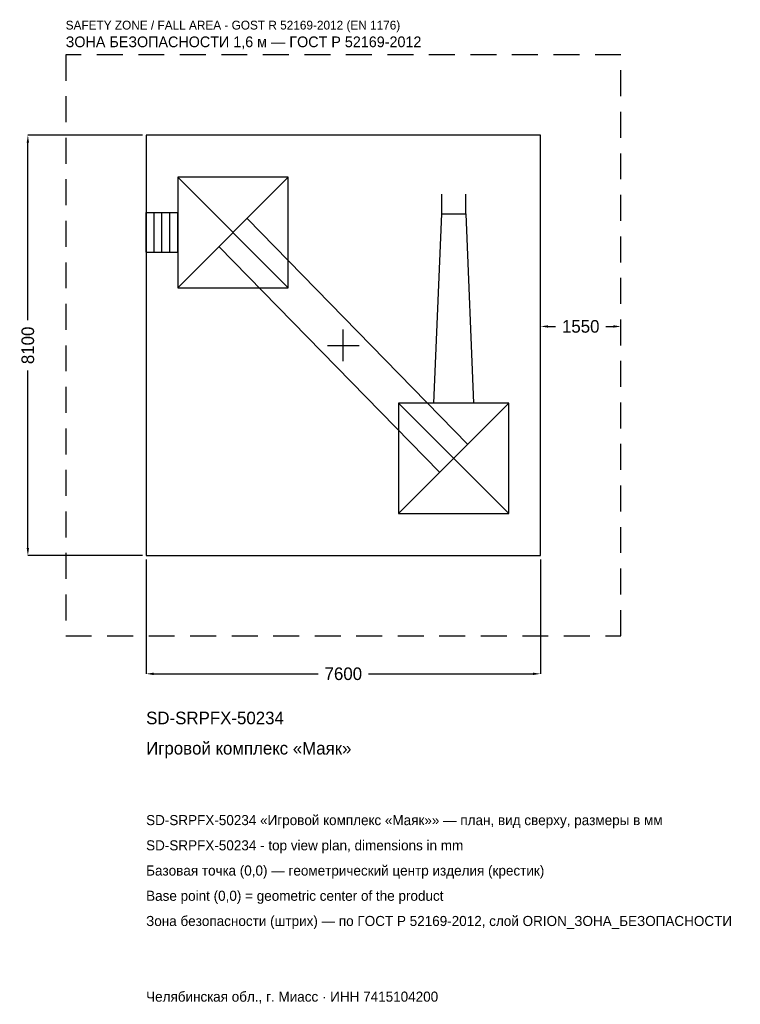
# Model space of a CAD drawing. Header units: metres. Extents: x -6236 to 7650, y -12697 to 6276.
import ezdxf

# ---------------------------------------------------------------- set-up
doc = ezdxf.new("R2010")
doc.units = ezdxf.units.M
doc.linetypes.add('DASHED', pattern=[800, 500, -300])
for name, color, linetype in [('ORION_ДАННЫЕ', 3, 'Continuous'), ('ORION_ЗОНА_БЕЗОПАСНОСТИ', 1, 'Continuous'), ('ORION_КОНТУР', 7, 'Continuous'), ('ORION_РАЗМЕРЫ', 8, 'Continuous')]:
    doc.layers.add(name, color=color, linetype=linetype)
doc.dimstyles.new('ORION', dxfattribs={"dimtxt": 243, "dimasz": 145.8, "dimexe": 1.25, "dimexo": 72.9, "dimtad": 1, "dimdec": 0, "dimcen": 2.5, "dimazin": 3, "dimtfac": 1, "dimtmove": 0, "dimatfit": 3, "dimarcsym": 0})

# ---------------------------------------------------------------- blocks, each defined once
blk = doc.blocks.new('_CLOSEDFILLED')
at = {"color": 0, "linetype": 'BYBLOCK'}
blk.add_solid([(-1, 0.16), (0, 0), (-1, -0.16)], dxfattribs=at)
blk = doc.blocks.new('*D1')
for p, q in [((-3800, -4122.9), (-3800, -6329)), ((3800, -4122.9), (3800, -6329)), ((-3654.2, -6329), (-486, -6329)), ((486, -6329), (3654.2, -6329))]:
    blk.add_line(p, q)
at = {"layer": 'Defpoints'}
for p in [(-3800, -4050), (3800, -4050), (-3800, -6329)]:
    blk.add_point(p, dxfattribs=at)
at = {"layer": 'ORION_РАЗМЕРЫ', "xscale": 145.79999999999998, "yscale": 145.79999999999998, "rotation": 180}
blk.add_blockref('_CLOSEDFILLED', (-3800, -6329), dxfattribs=at)
at = {"layer": 'ORION_РАЗМЕРЫ', "xscale": 145.79999999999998, "yscale": 145.79999999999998}
blk.add_blockref('_CLOSEDFILLED', (3800, -6329), dxfattribs=at)
at = {"layer": 'ORION_РАЗМЕРЫ', "insert": (0, -6329), "char_height": 243, "attachment_point": 5}
blk.add_mtext('7600', dxfattribs=at)
blk = doc.blocks.new('*D2')
for p, q in [((-3872.9, 4050), (-6079, 4050)), ((-6079, 486), (-6079, 3904.2)), ((-6079, -3904.2), (-6079, -486)), ((-3872.9, -4050), (-6079, -4050))]:
    blk.add_line(p, q)
at = {"layer": 'Defpoints'}
for p in [(-3800, 4050), (-6079, -4050), (-3800, -4050)]:
    blk.add_point(p, dxfattribs=at)
at = {"layer": 'ORION_РАЗМЕРЫ', "xscale": 145.79999999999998, "yscale": 145.79999999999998}
for p, rotation in [((-6079, 4050), 90), ((-6079, -4050), 270)]:
    blk.add_blockref('_CLOSEDFILLED', p, dxfattribs=dict(at, rotation=rotation))
at = {"layer": 'ORION_РАЗМЕРЫ', "insert": (-6079, 0), "char_height": 243, "attachment_point": 5, "rotation": 90}
blk.add_mtext('8100', dxfattribs=at)
blk = doc.blocks.new('*D3')
for p, q in [((3800, 72.9), (3800, 364.5)), ((3945.8, 364.5), (4089, 364.5)), ((5061, 364.5), (5204.2, 364.5)), ((5350, 72.9), (5350, 364.5))]:
    blk.add_line(p, q)
at = {"layer": 'Defpoints'}
for p in [(3800, 364.5), (3800, 0), (5350, 0)]:
    blk.add_point(p, dxfattribs=at)
at = {"layer": 'ORION_РАЗМЕРЫ', "xscale": 145.79999999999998, "yscale": 145.79999999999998, "rotation": 180}
blk.add_blockref('_CLOSEDFILLED', (3800, 364.5), dxfattribs=at)
at = {"layer": 'ORION_РАЗМЕРЫ', "xscale": 145.79999999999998, "yscale": 145.79999999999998}
blk.add_blockref('_CLOSEDFILLED', (5350, 364.5), dxfattribs=at)
at = {"layer": 'ORION_РАЗМЕРЫ', "insert": (4575, 364.5), "char_height": 243, "attachment_point": 5}
blk.add_mtext('1550', dxfattribs=at)
blk = doc.blocks.new('ОРИОН SD-SRPFX-50234 Игровой комплекс Маяк')
at = {"layer": 'ORION_ЗОНА_БЕЗОПАСНОСТИ', "linetype": 'DASHED'}
blk.add_lwpolyline([(-5350, -5600), (5350, -5600), (5350, 5600), (-5350, 5600)], close=True, dxfattribs=at)
at = {"layer": 'ORION_КОНТУР'}
for p, q in [((-3192, 1112), (-1064, 3240)), ((-3192, 3240), (-1064, 1112)), ((1898.2, 2533), (1898.2, 2916)), ((2357.8, 2533), (2357.8, 2916)), ((-3800, 2559), (-3192, 2559)), ((-3800, 1793), (-3800, 2559)), ((-3648, 1793), (-3648, 2559)), ((-3496, 1793), (-3496, 2559)), ((-3344, 1793), (-3344, 2559)), ((-3192, 1793), (-3192, 2559)), ((-1854.1, 2443.8), (2401.9, -1908.2)), ((-2401.9, 1908.2), (1854.1, -2443.8)), ((-3800, 1793), (-3192, 1793)), ((1064, -3240), (3192, -1112)), ((1064, -1112), (3192, -3240))]:
    blk.add_line(p, q, dxfattribs=at)
for points in [[(-3800, -4050), (3800, -4050), (3800, 4050), (-3800, 4050)], [(-3192, 1112), (-1064, 1112), (-1064, 3240), (-3192, 3240)], [(1064, -3240), (3192, -3240), (3192, -1112), (1064, -1112)]]:
    blk.add_lwpolyline(points, close=True, dxfattribs=at)
blk.add_lwpolyline([(1745, -1112), (1898.2, 2533), (2357.8, 2533), (2511, -1112)], dxfattribs=at)
at = {"layer": 'ORION_РАЗМЕРЫ'}
for p, q in [((0, -304), (0, 304)), ((-304, 0), (304, 0))]:
    blk.add_line(p, q, dxfattribs=at)
at = {"layer": 'ORION_ДАННЫЕ'}
for tag, p in [('АРТИКУЛ', (-3800, -7301)), ('НАИМЕНОВАНИЕ', (-3800, -7884.2))]:
    blk.add_attdef(tag, p, '', height=243, dxfattribs=at)
at = {"layer": 'ORION_ДАННЫЕ', "flags": 1}
for tag, p in [('ПРОИЗВОДИТЕЛЬ', (-3800, -8467.4)), ('ТЕЛЕФОН', (-3800, -9050.6)), ('САЙТ', (-3800, -10217)), ('АДРЕС', (-3800, -10800.2)), ('РЕКВИЗИТЫ', (-3800, -11383.4)), ('ГАБАРИТЫ', (-3800, -11966.6)), ('ЗОНА_БЕЗОПАСНОСТИ', (-3800, -12549.8))]:
    blk.add_attdef(tag, p, '', height=243, dxfattribs=at)
at = {"layer": 'ORION_ЗОНА_БЕЗОПАСНОСТИ', "color": 1}
for s, height, p in [('SAFETY ZONE / FALL AREA - GOST R 52169-2012 (EN 1176)', 170.1, (-5350, 6086)), ('ЗОНА БЕЗОПАСНОСТИ 1,6 м — ГОСТ Р 52169-2012', 206.55, (-5350, 5745.8))]:
    blk.add_text(s, height=height, dxfattribs=at).set_placement(p)
at = {"layer": 'ORION_РАЗМЕРЫ'}
dim = blk.add_linear_dim(base=(-6079, -4050), p1=(-3800, -4050), p2=(-3800, 4050), angle=90, dimstyle='ORION', dxfattribs=at)
dim.commit()
dim.dimension.update_dxf_attribs({"geometry": '*D2', "text_midpoint": (-6079, 0)})
for base, p1, p2, picture, middle in [((3800, 364.5), (3800, 0), (5350, 0), '*D3', (4575, 364.5)), ((-3800, -6329), (-3800, -4050), (3800, -4050), '*D1', (0, -6329))]:
    dim = blk.add_linear_dim(base=base, p1=p1, p2=p2, dimstyle='ORION', dxfattribs=at)
    dim.commit()
    dim.dimension.update_dxf_attribs({"geometry": picture, "text_midpoint": middle})

msp = doc.modelspace()

# ---------------------------------------------------------------- block references
msp.add_blockref('ОРИОН SD-SRPFX-50234 Игровой комплекс Маяк', (0, 0)).add_auto_attribs({'АРТИКУЛ': 'SD-SRPFX-50234', 'НАИМЕНОВАНИЕ': 'Игровой комплекс «Маяк»'})

# ---------------------------------------------------------------- texts
at = {"layer": 'ORION_ДАННЫЕ', "color": 3}
for s, p in [('SD-SRPFX-50234 «Игровой комплекс «Маяк»» — план, вид сверху, размеры в мм', (-3800, -9245)), ('SD-SRPFX-50234 - top view plan, dimensions in mm', (-3800, -9731)), ('Челябинская обл., г. Миасс · ИНН 7415104200', (-3800, -12647))]:
    msp.add_text(s, height=194.4, dxfattribs=at).set_placement(p)
at = {"layer": 'ORION_ДАННЫЕ', "color": 7}
for s, p in [('Базовая точка (0,0) — геометрический центр изделия (крестик)', (-3800, -10217)), ('Base point (0,0) = geometric center of the product', (-3800, -10703))]:
    msp.add_text(s, height=194.4, dxfattribs=at).set_placement(p)
at = {"layer": 'ORION_ДАННЫЕ', "color": 1}
msp.add_text('Зона безопасности (штрих) — по ГОСТ Р 52169-2012, слой ORION_ЗОНА_БЕЗОПАСНОСТИ', height=194.4, dxfattribs=at).set_placement((-3800, -11189))

doc.saveas('drawing.dxf')
